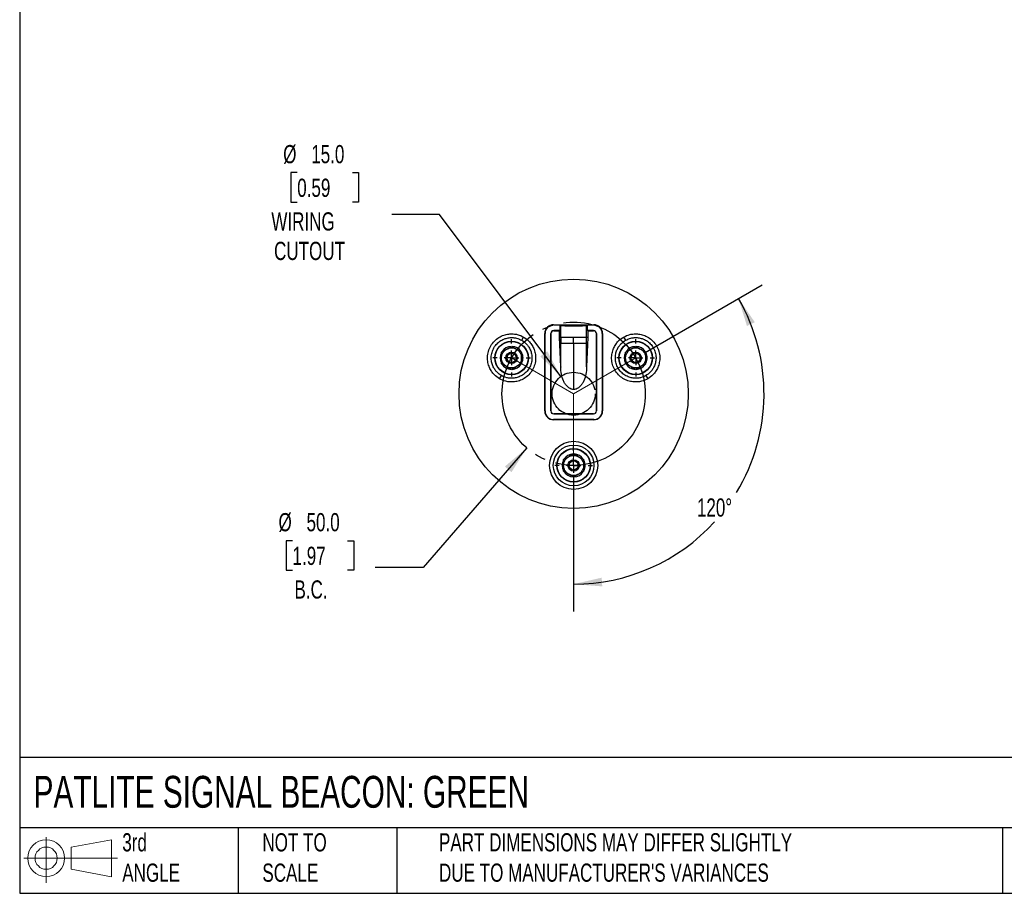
# Model space of a CAD drawing. Header units: millimetres. Extents: x 19 to 819, y 19 to 629.
# Tile 1 of 3: x 19 to 363, y 19 to 324. Entities that reach past the tile are written whole.
import ezdxf

# ---------------------------------------------------------------- set-up
doc = ezdxf.new("R2010")
doc.units = ezdxf.units.MM
doc.header["$LTSCALE"] = 3
doc.linetypes.add('SLD-Center', pattern=[19.05, 15.24, -1.27, 1.27, -1.27])
doc.linetypes.add('SLD-Solid', pattern=[0])
doc.layers.add('CENTER', color=40, linetype='SLD-Center')
doc.layers.add('SLD-DEFPOINTS', color=7, linetype='Continuous')
doc.layers.add('DIMENSIONS', color=140, linetype='SLD-Solid', lineweight=25)
doc.layers.add('TEXT', color=140, linetype='SLD-Solid', lineweight=25)
doc.styles.add('SLDTEXTSTYLE0', font='TXT', dxfattribs={"width": 0.7})
doc.dimstyles.new('SLDDIMSTYLE1', dxfattribs={"dimtxt": 6.474023, "dimasz": 9.906, "dimexe": 0, "dimexo": 0.0625, "dimgap": 1.618506, "dimtad": 0, "dimtih": 1, "dimtoh": 1, "dimrnd": 1e-09, "dimzin": 4, "dimdsep": 46, "dimtxsty": 'SLDTEXTSTYLE0', "dimsah": 1, "dimcen": 0, "dimadec": 0, "dimazin": 1, "dimtfac": 1, "dimtofl": 0, "dimtmove": 0, "dimatfit": 3, "dimfxl": 0, "dimfrac": 2, "dimtolj": 1, "dimtzin": 12, "dimarcsym": 0})
doc.dimstyles.new('SLDDIMSTYLE2', dxfattribs={"dimtxt": 6.474023, "dimasz": 9.906, "dimexe": 0, "dimexo": 0.0625, "dimgap": 1.618506, "dimtad": 0, "dimtih": 1, "dimtoh": 1, "dimdec": 4, "dimlfac": 3, "dimzin": 12, "dimdsep": 46, "dimtxsty": 'SLDTEXTSTYLE0', "dimsah": 1, "dimcen": 0.09, "dimadec": 0, "dimazin": 3, "dimtfac": 1, "dimtdec": 0, "dimtofl": 0, "dimtmove": 0, "dimatfit": 3, "dimfxl": 0, "dimfrac": 2, "dimtolj": 1, "dimtzin": 12, "dimarcsym": 0})

# ---------------------------------------------------------------- blocks, each defined once
blk = doc.blocks.new('Block11')
at = {"color": 7, "linetype": 'SLD-Solid', "lineweight": 18}
for p, q in [((7.77, 15.93), (7.77, 0)), ((16.44, 12.5), (30.53, 15.1)), ((30.53, 15.1), (30.53, 2.19)), ((16.44, 4.79), (16.44, 12.5)), ((0, 8.65), (32.62, 8.65)), ((16.44, 4.79), (30.53, 2.19))]:
    blk.add_line(p, q, dxfattribs=at)
for radius in [6.45, 3.86]:
    blk.add_circle((7.77, 8.65), radius, dxfattribs=at)
blk = doc.blocks.new('Block12')
at = {"layer": 'SLD-DEFPOINTS'}
blk.add_blockref('Block11', (0, 0), dxfattribs=at)
blk = doc.blocks.new('_D_2')
at = {"layer": 'DIMENSIONS'}
for p, q in [((195.96, 174.44), (159.8, 132.67)), ((114.24, 142.07), (112.07, 142.07)), ((112.07, 142.07), (112.07, 131.78)), ((133.48, 142.07), (135.65, 142.07)), ((135.65, 142.07), (135.65, 131.78)), ((112.07, 131.78), (114.24, 131.78)), ((135.65, 131.78), (133.48, 131.78)), ((159.8, 132.67), (143.13, 132.67))]:
    blk.add_line(p, q, dxfattribs=at)
blk.add_solid([(195.96, 174.44), (188.33, 167.95), (190.63, 165.96)], dxfattribs=at)
at = {"layer": 'DIMENSIONS', "char_height": 6.35, "attachment_point": 1, "style": 'SLDTEXTSTYLE0'}
for s, insert in [('%%c', (109.35, 151.71)), ('50.0', (119.13, 151.71)), ('1.97', (114.24, 139.97)), ('B.C.', (114.92, 128.23))]:
    blk.add_mtext(s, dxfattribs=dict(at, insert=insert))
blk = doc.blocks.new('_D_3')
at = {"layer": 'DIMENSIONS'}
for p, q in [((237.28, 207.75), (278.11, 231.32)), ((212.33, 164.53), (212.33, 117.39))]:
    blk.add_line(p, q, dxfattribs=at)
for start, end in [(328.804, 30), (270, 317.7121)]:
    blk.add_arc((212.33, 193.34), 66.43, start, end, dxfattribs=at)
for points in [[(269.86, 226.56), (272.79, 216.98), (275.54, 218.3)], [(212.33, 126.91), (222.32, 126.13), (222.09, 129.17)]]:
    blk.add_solid(points, dxfattribs=at)
at = {"layer": 'DIMENSIONS', "insert": (255.33, 156.83), "char_height": 6.35, "attachment_point": 1, "style": 'SLDTEXTSTYLE0'}
blk.add_mtext('120°', dxfattribs=at)
blk = doc.blocks.new('_D_4')
at = {"layer": 'DIMENSIONS'}
for p, q in [((115.88, 270.48), (113.7, 270.48)), ((113.7, 270.48), (113.7, 260.19)), ((135.12, 270.48), (137.29, 270.48)), ((137.29, 270.48), (137.29, 260.19)), ((113.7, 260.19), (115.88, 260.19)), ((137.29, 260.19), (135.12, 260.19)), ((165.57, 255.94), (148.9, 255.94)), ((207.84, 199.35), (165.57, 255.94))]:
    blk.add_line(p, q, dxfattribs=at)
blk.add_solid([(207.84, 199.35), (203.13, 208.2), (200.69, 206.38)], dxfattribs=at)
at = {"layer": 'DIMENSIONS', "char_height": 6.35, "attachment_point": 1, "style": 'SLDTEXTSTYLE0'}
for s, insert in [('%%c', (110.99, 280.12)), ('15.0', (120.77, 280.12)), ('0.59', (115.88, 268.38)), ('WIRING', (106.85, 256.64)), ('CUTOUT', (107.79, 246.35))]:
    blk.add_mtext(s, dxfattribs=dict(at, insert=insert))
blk = doc.blocks.new('SW_CENTERMARKSYMBOL_0')
at = {"layer": 'CENTER', "color": 0}
for p, q in [((0, 5.08), (0, 6.54)), ((-5.08, 0), (-6.54, 0)), ((0, 0), (-2.54, 0)), ((0, 0), (0, 2.54)), ((0, 0), (0, -2.54)), ((0, 0), (2.54, 0)), ((5.08, 0), (6.54, 0)), ((0, -5.08), (0, -6.54))]:
    blk.add_line(p, q, dxfattribs=at)
blk = doc.blocks.new('SW_CENTERMARKSYMBOL_1')
at = {"layer": 'CENTER', "color": 0}
for p, q in [((0, 5.08), (0, 6.54)), ((-5.08, 0), (-6.54, 0)), ((0, 0), (-2.54, 0)), ((0, 0), (0, 2.54)), ((0, 0), (0, -2.54)), ((0, 0), (2.54, 0)), ((5.08, 0), (6.54, 0)), ((0, -5.08), (0, -6.54))]:
    blk.add_line(p, q, dxfattribs=at)
blk = doc.blocks.new('SW_CENTERMARKSYMBOL_2')
at = {"layer": 'CENTER', "color": 0}
for p, q in [((0, 5.08), (0, 6.54)), ((-5.08, 0), (-6.54, 0)), ((0, 0), (-2.54, 0)), ((0, 0), (0, 2.54)), ((0, 0), (0, -2.54)), ((0, 0), (2.54, 0)), ((5.08, 0), (6.54, 0)), ((0, -5.08), (0, -6.54))]:
    blk.add_line(p, q, dxfattribs=at)

msp = doc.modelspace()

# ---------------------------------------------------------------- linework, layer by layer
for p, q in [((205.327702, 217.420814), (219.327702, 217.420814)), ((205.327702, 217.420814), (205.327702, 217.335258)), ((205.327702, 217.335258), (207.482431, 217.335258)), ((207.482431, 217.335258), (207.844826, 217.190609)), ((207.482431, 217.335258), (207.482431, 215.371916)), ((207.844826, 212.971206), (207.844826, 217.190609)), ((216.810578, 217.190609), (217.172974, 217.335258)), ((216.810578, 212.971206), (216.810578, 217.190609)), ((217.172974, 217.335258), (219.327702, 217.335258)), ((217.172974, 215.371916), (217.172974, 217.335258)), ((219.327702, 217.420814), (219.327702, 217.335258)), ((194.227067, 211.992769), (194.877067, 213.118602)), ((202.250877, 187.343988), (202.250877, 214.343988)), ((202.250877, 214.343988), (202.336432, 214.343988)), ((202.336432, 187.343988), (202.336432, 214.343988)), ((204.349774, 214.343988), (204.349774, 187.343988)), ((204.377702, 214.343988), (204.349774, 214.343988)), ((204.377702, 187.343988), (204.377702, 214.343988)), ((205.377702, 215.371916), (205.377702, 215.343988)), ((207.482431, 215.371916), (205.377702, 215.371916)), ((205.377702, 215.343988), (207.342449, 215.343988)), ((207.342449, 215.343988), (207.482431, 215.371916)), ((207.342449, 212.971207), (207.342449, 215.343988)), ((217.172974, 215.371916), (217.312956, 215.343988)), ((219.277702, 215.371916), (217.172974, 215.371916)), ((217.312956, 215.343988), (217.312956, 212.971206)), ((217.312956, 215.343988), (219.277702, 215.343988)), ((219.277702, 215.343988), (219.277702, 215.371916)), ((220.277702, 214.343988), (220.277702, 187.343988)), ((220.30563, 214.343988), (220.277702, 214.343988)), ((220.30563, 187.343988), (220.30563, 214.343988)), ((222.318972, 214.343988), (222.318972, 187.343988)), ((222.404528, 214.343988), (222.318972, 214.343988)), ((222.404528, 214.343988), (222.404528, 187.343988)), ((229.778337, 213.118602), (230.428337, 211.992769)), ((207.827702, 202.760909), (207.342449, 212.971207)), ((207.844826, 212.971206), (207.342449, 212.971207)), ((207.827702, 212.572265), (207.827702, 210.971206)), ((207.827702, 202.760909), (207.827702, 212.572265)), ((207.827702, 210.971206), (212.327702, 210.971206)), ((212.327702, 210.971206), (212.327702, 194.838709)), ((212.327702, 210.971206), (216.827702, 210.971206)), ((217.312956, 212.971206), (216.810578, 212.971206)), ((217.312956, 212.971206), (216.827702, 202.760909)), ((216.827702, 202.760909), (216.827702, 212.572265)), ((207.827702, 202.760909), (207.827702, 202.632938)), ((216.827702, 202.760909), (216.827702, 202.632938)), ((186.477067, 198.569375), (187.127067, 199.695208)), ((237.528337, 199.695208), (238.178337, 198.569375)), ((202.336432, 187.343988), (202.250877, 187.343988)), ((204.349774, 187.343988), (204.377702, 187.343988)), ((219.277702, 186.343988), (205.377702, 186.343988)), ((205.377702, 186.343988), (205.377702, 186.31606)), ((205.377702, 186.31606), (219.277702, 186.31606)), ((219.277702, 186.31606), (219.277702, 186.343988)), ((220.277702, 187.343988), (220.30563, 187.343988)), ((222.404528, 187.343988), (222.318972, 187.343988)), ((205.327702, 184.267163), (205.327702, 184.352718)), ((219.327702, 184.352718), (205.327702, 184.352718)), ((219.327702, 184.267163), (205.327702, 184.267163)), ((219.327702, 184.267163), (219.327702, 184.352718))]:
    msp.add_line(p, q)
at = {"color": 7, "linetype": 'SLD-Center', "lineweight": 18}
for p, q in [((190.677067, 205.843988), (212.327702, 193.343988)), ((212.327702, 193.343988), (233.978337, 205.843988)), ((212.327702, 193.343988), (212.327702, 168.343988))]:
    msp.add_line(p, q, dxfattribs=at)
for centre, radius in [((212.327702, 193.343988), 40), ((190.677067, 205.843988), 5.854762), ((190.677067, 205.843988), 5.760476), ((233.978337, 205.843988), 5.854762), ((233.978337, 205.843988), 5.760476), ((190.677067, 205.843988), 2), ((190.677067, 205.843988), 1.61), ((233.978337, 205.843988), 2), ((233.978337, 205.843988), 1.61), ((212.327702, 168.343988), 8.4), ((212.327702, 168.343988), 7.1), ((212.327702, 168.343988), 5.854762), ((212.327702, 168.343988), 5.760476), ((212.327702, 168.343988), 2), ((212.327702, 168.343988), 1.61)]:
    msp.add_circle(centre, radius)
for centre, radius, start, end in [((205.327702, 214.343988), 3.076826, 90, 180.00000001), ((205.327702, 214.343988), 2.99127, 90, 180.00000001), ((219.327702, 214.343988), 3.076826, 0, 90.00000001), ((219.327702, 214.343988), 2.99127, 0, 90.00000001), ((205.377702, 214.343988), 1.027928, 89.99999999, 180), ((205.377702, 214.343988), 1, 89.99999999, 180), ((219.277702, 214.343988), 1.027928, 359.99999999, 90), ((219.277702, 214.343988), 1, 359.99999999, 90), ((190.677067, 205.843988), 4, 92.47332015, 147.39790862), ((190.677067, 205.843988), 4, 32.51133461, 87.42410233), ((233.978337, 205.843988), 4, 92.47332015, 147.39790862), ((233.978337, 205.843988), 4, 32.5113346, 87.42410233), ((190.677067, 205.843988), 4, 152.4317058, 207.37602586), ((190.677067, 205.843988), 4, 0, 27.45441524), ((233.978337, 205.843988), 4, 152.4317058, 207.37602586), ((233.978337, 205.843988), 4, 0, 27.45441525), ((190.677067, 205.843988), 4, 212.38664799, 267.35865617), ((190.677067, 205.843988), 4, 272.3382957, 327.34601283), ((190.677067, 205.843988), 4, 332.28679091, 0), ((233.978337, 205.843988), 4, 212.38664799, 267.35865617), ((233.978337, 205.843988), 4, 272.3382957, 327.34601283), ((233.978337, 205.843988), 4, 332.28679091, 0), ((205.327702, 187.343988), 3.076826, 180.00000001, 269.99999999), ((205.327702, 187.343988), 2.99127, 180.00000001, 269.99999999), ((205.377702, 187.343988), 1.027928, 180.00000001, 270), ((205.377702, 187.343988), 1, 180.00000001, 270), ((219.277702, 187.343988), 1, 270.00000001, 0), ((219.277702, 187.343988), 1.027928, 270.00000001, 0), ((219.327702, 187.343988), 3.076826, 270, 359.99999999), ((219.327702, 187.343988), 2.99127, 270, 359.99999999), ((212.327702, 168.343988), 4, 92.47332014, 147.39790863), ((212.327702, 168.343988), 4, 32.5113346, 87.42410234), ((212.327702, 168.343988), 4, 152.4317058, 207.37602586), ((212.327702, 168.343988), 4, 332.2867909, 0), ((212.327702, 168.343988), 4, 0, 27.45441526), ((212.327702, 168.343988), 4, 212.38664799, 267.35865618), ((212.327702, 168.343988), 4, 272.33829569, 327.34601284)]:
    msp.add_arc(centre, radius, start, end)
for points, knots in [([(207.844826, 217.190609), (207.869286, 217.180846), (207.919285, 217.171316), (208.068243, 217.152703), (208.168279, 217.143547), (208.415302, 217.126055), (208.56038, 217.117817), (208.892662, 217.102331), (209.082204, 217.095019), (209.492405, 217.081891), (209.712866, 217.076047), (210.184354, 217.065792), (210.437362, 217.06137), (210.954531, 217.054343), (211.220716, 217.05168), (211.768488, 217.048076), (212.049247, 217.047165), (212.603267, 217.047159), (212.879387, 217.048041), (213.429789, 217.051634), (213.698563, 217.054319), (214.214654, 217.061317), (214.464558, 217.065664), (214.940377, 217.075987), (215.161187, 217.081843), (215.569763, 217.094898), (215.759163, 217.102179), (216.093833, 217.117747), (216.238773, 217.125983), (216.484549, 217.143343), (216.585788, 217.152553), (216.736036, 217.171284), (216.786118, 217.180846), (216.810578, 217.190609)], [0, 0, 0, 0, 0.0625, 0.0625, 0.125, 0.125, 0.1875, 0.1875, 0.25, 0.25, 0.3125, 0.3125, 0.375, 0.375, 0.4375, 0.4375, 0.5, 0.5, 0.5625, 0.5625, 0.625, 0.625, 0.6875, 0.6875, 0.75, 0.75, 0.8125, 0.8125, 0.875, 0.875, 0.9375, 0.9375, 1, 1, 1, 1]), ([(186.477067, 198.569375), (185.870849, 198.919375), (185.227656, 199.389011), (184.298435, 200.360034), (183.995594, 200.728199), (183.432475, 201.56272), (183.172279, 202.029313), (182.73232, 203.059282), (182.552828, 203.622871), (182.316273, 204.827257), (182.25966, 205.468072), (182.30398, 206.784974), (182.405357, 207.460729), (182.779527, 208.787437), (183.052454, 209.43777), (183.752454, 210.650206), (184.179195, 211.211734), (185.141073, 212.199129), (185.675606, 212.624802), (186.793917, 213.321634), (187.377185, 213.593014), (188.538491, 213.990344), (189.11632, 214.116694), (190.228279, 214.250663), (190.762458, 214.258624), (191.766734, 214.188208), (192.236995, 214.110023), (193.542536, 213.790806), (194.270849, 213.468602), (194.877067, 213.118602)], [0, 0, 0, 0, 0.125, 0.125, 0.1875, 0.1875, 0.25, 0.25, 0.3125, 0.3125, 0.375, 0.375, 0.4375, 0.4375, 0.5, 0.5, 0.5625, 0.5625, 0.625, 0.625, 0.6875, 0.6875, 0.75, 0.75, 0.8125, 0.8125, 0.875, 0.875, 1, 1, 1, 1]), ([(194.877067, 213.118602), (195.483285, 212.768602), (196.126479, 212.298966), (197.055699, 211.327943), (197.35854, 210.959777), (197.92166, 210.125257), (198.181856, 209.658663), (198.621815, 208.628694), (198.801307, 208.065105), (199.037862, 206.860719), (199.094474, 206.219904), (199.050155, 204.903003), (198.948777, 204.227247), (198.574608, 202.900539), (198.301681, 202.250206), (197.601681, 201.03777), (197.174939, 200.476242), (196.213061, 199.488848), (195.678528, 199.063175), (194.560218, 198.366342), (193.97695, 198.094962), (192.815643, 197.697632), (192.237815, 197.571282), (191.125856, 197.437313), (190.591676, 197.429353), (189.5874, 197.499768), (189.117139, 197.577954), (187.811599, 197.897171), (187.083285, 198.219375), (186.477067, 198.569375)], [0, 0, 0, 0, 0.125, 0.125, 0.1875, 0.1875, 0.25, 0.25, 0.3125, 0.3125, 0.375, 0.375, 0.4375, 0.4375, 0.5, 0.5, 0.5625, 0.5625, 0.625, 0.625, 0.6875, 0.6875, 0.75, 0.75, 0.8125, 0.8125, 0.875, 0.875, 1, 1, 1, 1]), ([(238.178337, 198.569375), (237.57212, 198.219375), (236.843806, 197.897171), (235.538265, 197.577954), (235.068004, 197.499768), (234.063728, 197.429353), (233.529549, 197.437313), (232.41759, 197.571282), (231.839761, 197.697632), (230.678455, 198.094962), (230.095187, 198.366342), (228.976876, 199.063175), (228.442343, 199.488848), (227.480465, 200.476242), (227.053724, 201.03777), (226.353724, 202.250206), (226.080797, 202.900539), (225.706627, 204.227247), (225.60525, 204.903003), (225.560931, 206.219904), (225.617543, 206.860719), (225.854098, 208.065105), (226.03359, 208.628694), (226.473549, 209.658663), (226.733745, 210.125257), (227.296864, 210.959777), (227.599705, 211.327943), (228.528926, 212.298966), (229.17212, 212.768602), (229.778337, 213.118602)], [0, 0, 0, 0, 0.125, 0.125, 0.1875, 0.1875, 0.25, 0.25, 0.3125, 0.3125, 0.375, 0.375, 0.4375, 0.4375, 0.5, 0.5, 0.5625, 0.5625, 0.625, 0.625, 0.6875, 0.6875, 0.75, 0.75, 0.8125, 0.8125, 0.875, 0.875, 1, 1, 1, 1]), ([(229.778337, 213.118602), (230.384555, 213.468602), (231.112869, 213.790806), (232.418409, 214.110023), (232.88867, 214.188208), (233.892946, 214.258624), (234.427126, 214.250663), (235.539085, 214.116694), (236.116913, 213.990344), (237.27822, 213.593014), (237.861488, 213.321634), (238.979799, 212.624802), (239.514331, 212.199129), (240.476209, 211.211734), (240.902951, 210.650206), (241.602951, 209.43777), (241.875878, 208.787437), (242.250047, 207.460729), (242.351425, 206.784974), (242.395744, 205.468072), (242.339132, 204.827257), (242.102577, 203.622871), (241.923085, 203.059282), (241.483126, 202.029313), (241.22293, 201.56272), (240.65981, 200.728199), (240.356969, 200.360034), (239.427749, 199.389011), (238.784555, 198.919375), (238.178337, 198.569375)], [0, 0, 0, 0, 0.125, 0.125, 0.1875, 0.1875, 0.25, 0.25, 0.3125, 0.3125, 0.375, 0.375, 0.4375, 0.4375, 0.5, 0.5, 0.5625, 0.5625, 0.625, 0.625, 0.6875, 0.6875, 0.75, 0.75, 0.8125, 0.8125, 0.875, 0.875, 1, 1, 1, 1]), ([(187.127067, 199.695208), (186.614669, 199.991041), (186.071017, 200.387995), (185.285604, 201.208741), (185.029632, 201.519928), (184.553662, 202.225297), (184.333734, 202.619679), (183.961864, 203.490248), (183.810151, 203.966616), (183.610205, 204.984609), (183.562354, 205.52625), (183.599815, 206.639345), (183.685503, 207.21052), (184.001765, 208.331903), (184.232453, 208.88159), (184.82412, 209.906387), (185.184818, 210.381012), (185.997834, 211.215595), (186.449642, 211.57539), (187.39488, 212.164379), (187.887881, 212.39376), (188.869461, 212.729599), (189.357864, 212.836395), (190.297734, 212.94963), (190.749243, 212.956359), (191.598095, 212.896841), (191.995578, 212.830756), (193.09907, 212.560941), (193.714669, 212.288602), (194.227067, 211.992769)], [0, 0, 0, 0, 0.125, 0.125, 0.1875, 0.1875, 0.25, 0.25, 0.3125, 0.3125, 0.375, 0.375, 0.4375, 0.4375, 0.5, 0.5, 0.5625, 0.5625, 0.625, 0.625, 0.6875, 0.6875, 0.75, 0.75, 0.8125, 0.8125, 0.875, 0.875, 1, 1, 1, 1]), ([(194.227067, 211.992769), (194.739466, 211.696935), (195.283117, 211.299981), (196.06853, 210.479236), (196.324503, 210.168048), (196.800473, 209.462679), (197.0204, 209.068297), (197.39227, 208.197728), (197.543984, 207.721361), (197.743929, 206.703368), (197.79178, 206.161727), (197.75432, 205.048631), (197.668632, 204.477457), (197.352369, 203.356073), (197.121681, 202.806387), (196.530014, 201.78159), (196.169316, 201.306965), (195.3563, 200.472381), (194.904493, 200.112586), (193.959254, 199.523597), (193.466254, 199.294216), (192.484673, 198.958378), (191.99627, 198.851582), (191.0564, 198.738346), (190.604891, 198.731618), (189.756039, 198.791136), (189.358557, 198.857221), (188.255064, 199.127035), (187.639466, 199.399375), (187.127067, 199.695208)], [0, 0, 0, 0, 0.125, 0.125, 0.1875, 0.1875, 0.25, 0.25, 0.3125, 0.3125, 0.375, 0.375, 0.4375, 0.4375, 0.5, 0.5, 0.5625, 0.5625, 0.625, 0.625, 0.6875, 0.6875, 0.75, 0.75, 0.8125, 0.8125, 0.875, 0.875, 1, 1, 1, 1]), ([(188.927067, 208.875077), (189.224043, 209.046536), (189.518319, 209.216437), (190.102333, 209.553617), (190.392006, 209.72086), (190.677067, 209.88544)], [0, 0, 0, 0, 0.5, 0.5, 1, 1, 1, 1]), ([(207.844826, 212.971206), (207.840396, 212.971206), (207.837082, 212.952202), (207.832462, 212.896637), (207.831039, 212.860624), (207.828084, 212.746653), (207.827702, 212.660094), (207.827702, 212.572265)], [0, 0, 0, 0, 0.25, 0.25, 0.5, 0.5, 1, 1, 1, 1]), ([(209.013625, 212.971206), (208.972296, 212.971266), (208.891845, 212.971382), (208.781319, 212.971462), (208.681674, 212.971464), (208.592652, 212.971392), (208.478016, 212.971131), (208.352933, 212.970828), (208.230377, 212.970762), (208.167111, 212.971069), (208.138813, 212.971206)], [0, 0, 0, 0, 0.1118425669, 0.2177136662, 0.3175677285, 0.4113826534, 0.4991561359, 0.6983289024, 0.8650683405, 1, 1, 1, 1]), ([(212.327702, 212.971206), (211.770208, 212.971206), (211.166199, 212.971206), (210.296394, 212.971206), (210.013252, 212.971206), (209.482193, 212.971206), (209.234445, 212.971206), (209.013625, 212.971206)], [0, 0, 0, 0, 0.5, 0.5, 0.75, 0.75, 1, 1, 1, 1]), ([(216.516592, 212.971206), (216.353035, 212.971206), (216.120561, 212.971206), (215.534991, 212.971206), (215.182368, 212.971206), (214.409326, 212.971206), (213.989906, 212.971206), (213.148128, 212.971206), (212.72643, 212.971206), (212.327702, 212.971206)], [0, 0, 0, 0, 0.25, 0.25, 0.5, 0.5, 0.75, 0.75, 1, 1, 1, 1]), ([(216.827702, 212.572265), (216.827702, 212.660069), (216.827322, 212.746722), (216.82436, 212.860791), (216.822943, 212.896638), (216.818321, 212.952215), (216.814992, 212.971206), (216.810578, 212.971206)], [0, 0, 0, 0, 0.5, 0.5, 0.75, 0.75, 1, 1, 1, 1]), ([(216.827702, 210.971206), (216.827702, 211.083869), (216.827702, 211.205631), (216.827702, 211.402315), (216.827702, 211.470212), (216.827702, 211.57556), (216.827702, 211.629109), (216.827702, 211.693108), (216.827702, 211.720861), (216.827702, 211.739436), (216.827702, 211.751019), (216.827702, 211.985329), (216.827702, 212.256998), (216.827702, 212.572265)], [0, 0, 0, 0, 0.25, 0.25, 0.375, 0.375, 0.4375, 0.46875, 0.484375, 0.484375, 0.5, 0.5, 1, 1, 1, 1]), ([(237.528337, 199.695208), (237.015939, 199.399375), (236.400341, 199.127035), (235.296848, 198.857221), (234.899365, 198.791136), (234.050513, 198.731618), (233.599004, 198.738346), (232.659134, 198.851582), (232.170731, 198.958378), (231.189151, 199.294216), (230.696151, 199.523597), (229.750912, 200.112586), (229.299104, 200.472381), (228.486088, 201.306965), (228.12539, 201.78159), (227.533724, 202.806387), (227.303035, 203.356073), (226.986773, 204.477457), (226.901085, 205.048631), (226.863625, 206.161727), (226.911475, 206.703368), (227.111421, 207.721361), (227.263134, 208.197728), (227.635004, 209.068297), (227.854932, 209.462679), (228.330902, 210.168048), (228.586875, 210.479236), (229.372287, 211.299981), (229.915939, 211.696935), (230.428337, 211.992769)], [0, 0, 0, 0, 0.125, 0.125, 0.1875, 0.1875, 0.25, 0.25, 0.3125, 0.3125, 0.375, 0.375, 0.4375, 0.4375, 0.5, 0.5, 0.5625, 0.5625, 0.625, 0.625, 0.6875, 0.6875, 0.75, 0.75, 0.8125, 0.8125, 0.875, 0.875, 1, 1, 1, 1]), ([(230.428337, 211.992769), (230.940736, 212.288602), (231.556334, 212.560941), (232.659827, 212.830756), (233.057309, 212.896841), (233.906162, 212.956359), (234.357671, 212.94963), (235.297541, 212.836395), (235.785943, 212.729599), (236.767524, 212.39376), (237.260524, 212.164379), (238.205763, 211.57539), (238.65757, 211.215595), (239.470586, 210.381012), (239.831284, 209.906387), (240.422951, 208.88159), (240.65364, 208.331903), (240.969902, 207.21052), (241.05559, 206.639345), (241.09305, 205.52625), (241.045199, 204.984609), (240.845254, 203.966616), (240.693541, 203.490248), (240.321671, 202.619679), (240.101743, 202.225297), (239.625773, 201.519928), (239.3698, 201.208741), (238.584387, 200.387995), (238.040736, 199.991041), (237.528337, 199.695208)], [0, 0, 0, 0, 0.125, 0.125, 0.1875, 0.1875, 0.25, 0.25, 0.3125, 0.3125, 0.375, 0.375, 0.4375, 0.4375, 0.5, 0.5, 0.5625, 0.5625, 0.625, 0.625, 0.6875, 0.6875, 0.75, 0.75, 0.8125, 0.8125, 0.875, 0.875, 1, 1, 1, 1]), ([(232.228337, 208.875077), (232.525313, 209.046536), (232.819589, 209.216437), (233.403603, 209.553617), (233.693276, 209.72086), (233.978337, 209.88544)], [0, 0, 0, 0, 0.5, 0.5, 1, 1, 1, 1]), ([(187.177067, 205.843988), (187.177067, 206.135409), (187.214036, 206.436982), (187.370124, 207.030727), (187.489341, 207.322543), (187.801826, 207.864066), (187.994902, 208.113433), (188.431299, 208.546009), (188.674264, 208.729121), (188.927067, 208.875077)], [0, 0, 0, 0, 0.25, 0.25, 0.5, 0.5, 0.75, 0.75, 1, 1, 1, 1]), ([(187.177067, 205.843988), (187.177067, 206.186904), (187.177067, 206.526706), (187.177067, 207.201071), (187.177067, 207.535555), (187.177067, 207.864714)], [0, 0, 0, 0, 0.5, 0.5, 1, 1, 1, 1]), ([(188.927067, 208.875077), (189.179658, 209.02091), (189.459516, 209.139724), (190.052047, 209.301394), (190.36446, 209.343988), (190.989675, 209.343988), (191.302088, 209.301394), (191.894618, 209.139724), (192.174476, 209.02091), (192.427067, 208.875077)], [0, 0, 0, 0, 0.25, 0.25, 0.5, 0.5, 0.75, 0.75, 1, 1, 1, 1]), ([(192.427067, 208.875077), (192.679658, 208.729244), (192.922483, 208.546287), (193.358759, 208.113975), (193.551852, 207.864714), (193.86446, 207.323262), (193.983779, 207.031408), (194.140034, 206.437426), (194.177067, 206.135655), (194.177067, 205.843988)], [0, 0, 0, 0, 0.25, 0.25, 0.5, 0.5, 0.75, 0.75, 1, 1, 1, 1]), ([(192.427067, 208.875077), (192.724043, 208.703618), (193.018319, 208.533718), (193.602333, 208.196537), (193.892006, 208.029294), (194.177067, 207.864714)], [0, 0, 0, 0, 0.5, 0.5, 1, 1, 1, 1]), ([(194.177067, 205.843988), (194.177067, 206.186906), (194.177067, 206.526707), (194.177067, 207.201069), (194.177067, 207.535554), (194.177067, 207.864714)], [0, 0, 0, 0, 0.5, 0.5, 1, 1, 1, 1]), ([(230.478337, 205.843988), (230.478337, 206.135409), (230.515307, 206.436982), (230.671394, 207.030727), (230.790611, 207.322543), (231.103096, 207.864066), (231.296172, 208.113433), (231.732569, 208.546009), (231.975534, 208.729121), (232.228337, 208.875077)], [0, 0, 0, 0, 0.25, 0.25, 0.5, 0.5, 0.75, 0.75, 1, 1, 1, 1]), ([(230.478337, 205.843988), (230.478337, 206.186904), (230.478337, 206.526706), (230.478337, 207.201071), (230.478337, 207.535555), (230.478337, 207.864714)], [0, 0, 0, 0, 0.5, 0.5, 1, 1, 1, 1]), ([(232.228337, 208.875077), (232.480928, 209.02091), (232.760786, 209.139724), (233.353317, 209.301394), (233.66573, 209.343988), (234.290945, 209.343988), (234.603358, 209.301394), (235.195889, 209.139724), (235.475747, 209.02091), (235.728337, 208.875077)], [0, 0, 0, 0, 0.25, 0.25, 0.5, 0.5, 0.75, 0.75, 1, 1, 1, 1]), ([(235.728337, 208.875077), (235.980928, 208.729244), (236.223753, 208.546287), (236.660029, 208.113975), (236.853123, 207.864714), (237.16573, 207.323262), (237.285049, 207.031408), (237.441304, 206.437426), (237.478337, 206.135655), (237.478337, 205.843988)], [0, 0, 0, 0, 0.25, 0.25, 0.5, 0.5, 0.75, 0.75, 1, 1, 1, 1]), ([(235.728337, 208.875077), (236.025313, 208.703618), (236.319589, 208.533718), (236.903603, 208.196537), (237.193276, 208.029294), (237.478337, 207.864714)], [0, 0, 0, 0, 0.5, 0.5, 1, 1, 1, 1]), ([(237.478337, 205.843988), (237.478337, 206.186906), (237.478337, 206.526707), (237.478337, 207.201069), (237.478337, 207.535554), (237.478337, 207.864714)], [0, 0, 0, 0, 0.5, 0.5, 1, 1, 1, 1]), ([(188.927067, 202.812899), (188.674476, 202.958733), (188.431652, 203.14169), (187.995376, 203.574002), (187.802282, 203.823262), (187.489675, 204.364714), (187.370355, 204.656569), (187.2141, 205.25055), (187.177067, 205.552322), (187.177067, 205.843988)], [0, 0, 0, 0, 0.25, 0.25, 0.5, 0.5, 0.75, 0.75, 1, 1, 1, 1]), ([(188.927067, 202.812899), (188.630092, 202.984358), (188.335815, 203.154259), (187.751801, 203.491439), (187.462129, 203.658682), (187.177067, 203.823262)], [0, 0, 0, 0, 0.5, 0.5, 1, 1, 1, 1]), ([(192.427067, 202.812899), (192.174476, 202.667066), (191.894618, 202.548252), (191.302088, 202.386582), (190.989675, 202.343988), (190.36446, 202.343988), (190.052047, 202.386582), (189.459516, 202.548252), (189.179658, 202.667066), (188.927067, 202.812899)], [0, 0, 0, 0, 0.25, 0.25, 0.5, 0.5, 0.75, 0.75, 1, 1, 1, 1]), ([(192.427067, 202.812899), (192.130092, 202.64144), (191.835815, 202.47154), (191.251801, 202.134359), (190.962129, 201.967117), (190.677067, 201.802536)], [0, 0, 0, 0, 0.5, 0.5, 1, 1, 1, 1]), ([(194.177067, 205.843988), (194.177067, 205.552322), (194.140034, 205.25055), (193.983779, 204.656569), (193.86446, 204.364714), (193.551852, 203.823262), (193.358759, 203.574002), (192.922483, 203.14169), (192.679658, 202.958733), (192.427067, 202.812899)], [0, 0, 0, 0, 0.25, 0.25, 0.5, 0.5, 0.75, 0.75, 1, 1, 1, 1]), ([(232.228337, 202.812899), (231.975747, 202.958733), (231.732922, 203.14169), (231.296646, 203.574002), (231.103552, 203.823262), (230.790945, 204.364714), (230.671626, 204.656569), (230.515371, 205.25055), (230.478337, 205.552322), (230.478337, 205.843988)], [0, 0, 0, 0, 0.25, 0.25, 0.5, 0.5, 0.75, 0.75, 1, 1, 1, 1]), ([(232.228337, 202.812899), (231.931362, 202.984358), (231.637085, 203.154259), (231.053071, 203.491439), (230.763399, 203.658682), (230.478337, 203.823262)], [0, 0, 0, 0, 0.5, 0.5, 1, 1, 1, 1]), ([(235.728337, 202.812899), (235.475747, 202.667066), (235.195889, 202.548252), (234.603358, 202.386582), (234.290945, 202.343988), (233.66573, 202.343988), (233.353317, 202.386582), (232.760786, 202.548252), (232.480928, 202.667066), (232.228337, 202.812899)], [0, 0, 0, 0, 0.25, 0.25, 0.5, 0.5, 0.75, 0.75, 1, 1, 1, 1]), ([(235.728337, 202.812899), (235.431362, 202.64144), (235.137085, 202.47154), (234.553071, 202.134359), (234.263399, 201.967117), (233.978337, 201.802536)], [0, 0, 0, 0, 0.5, 0.5, 1, 1, 1, 1]), ([(237.478337, 205.843988), (237.478337, 205.552322), (237.441304, 205.25055), (237.285049, 204.656569), (237.16573, 204.364714), (236.853123, 203.823262), (236.660029, 203.574002), (236.223753, 203.14169), (235.980928, 202.958733), (235.728337, 202.812899)], [0, 0, 0, 0, 0.25, 0.25, 0.5, 0.5, 0.75, 0.75, 1, 1, 1, 1]), ([(212.327702, 194.838709), (212.119496, 194.838709), (211.916052, 194.863584), (211.517735, 194.958103), (211.320823, 195.028973), (210.948704, 195.206176), (210.772644, 195.312127), (210.437178, 195.55292), (210.278836, 195.687314), (209.837426, 196.114766), (209.581363, 196.436553), (209.128968, 197.125977), (208.937329, 197.486347), (208.438188, 198.601784), (208.204776, 199.397967), (207.900787, 200.999578), (207.827702, 201.811233), (207.827702, 202.632938)], [0, 0, 0, 0, 0.0625, 0.0625, 0.125, 0.125, 0.1875, 0.1875, 0.25, 0.25, 0.375, 0.375, 0.5, 0.5, 0.75, 0.75, 1, 1, 1, 1]), ([(216.827702, 202.632938), (216.827702, 201.811557), (216.754673, 201.000244), (216.450963, 199.399354), (216.218138, 198.603829), (215.717577, 197.485241), (215.523275, 197.120711), (215.072813, 196.435133), (214.818834, 196.115528), (214.37556, 195.686371), (214.217112, 195.552133), (213.884197, 195.313144), (213.708759, 195.20728), (213.33562, 195.029344), (213.140948, 194.959134), (212.742439, 194.864068), (212.535518, 194.838709), (212.327702, 194.838709)], [0, 0, 0, 0, 0.25, 0.25, 0.5, 0.5, 0.625, 0.625, 0.75, 0.75, 0.8125, 0.8125, 0.875, 0.875, 0.9375, 0.9375, 1, 1, 1, 1]), ([(210.577702, 171.375077), (210.874678, 171.546536), (211.168954, 171.716437), (211.752968, 172.053617), (212.042641, 172.22086), (212.327702, 172.38544)], [0, 0, 0, 0, 0.5, 0.5, 1, 1, 1, 1]), ([(210.577702, 171.375077), (210.830293, 171.52091), (211.110151, 171.639724), (211.702682, 171.801394), (212.015095, 171.843988), (212.64031, 171.843988), (212.952723, 171.801394), (213.545254, 171.639724), (213.825112, 171.52091), (214.077702, 171.375077)], [0, 0, 0, 0, 0.25, 0.25, 0.5, 0.5, 0.75, 0.75, 1, 1, 1, 1]), ([(208.827702, 168.343988), (208.827702, 168.635409), (208.864672, 168.936982), (209.020759, 169.530727), (209.139976, 169.822543), (209.452461, 170.364066), (209.645537, 170.613433), (210.081934, 171.046009), (210.324899, 171.229121), (210.577702, 171.375077)], [0, 0, 0, 0, 0.25, 0.25, 0.5, 0.5, 0.75, 0.75, 1, 1, 1, 1]), ([(208.827702, 168.343988), (208.827702, 168.686904), (208.827702, 169.026706), (208.827702, 169.701071), (208.827702, 170.035555), (208.827702, 170.364714)], [0, 0, 0, 0, 0.5, 0.5, 1, 1, 1, 1]), ([(210.577702, 165.312899), (210.325112, 165.458733), (210.082287, 165.64169), (209.646011, 166.074002), (209.452917, 166.323262), (209.14031, 166.864714), (209.020991, 167.156569), (208.864735, 167.75055), (208.827702, 168.052322), (208.827702, 168.343988)], [0, 0, 0, 0, 0.25, 0.25, 0.5, 0.5, 0.75, 0.75, 1, 1, 1, 1]), ([(214.077702, 171.375077), (214.330293, 171.229244), (214.573118, 171.046287), (215.009394, 170.613975), (215.202488, 170.364714), (215.515095, 169.823262), (215.634414, 169.531408), (215.790669, 168.937426), (215.827702, 168.635655), (215.827702, 168.343988)], [0, 0, 0, 0, 0.25, 0.25, 0.5, 0.5, 0.75, 0.75, 1, 1, 1, 1]), ([(214.077702, 171.375077), (214.374678, 171.203618), (214.668954, 171.033718), (215.252968, 170.696537), (215.542641, 170.529294), (215.827702, 170.364714)], [0, 0, 0, 0, 0.5, 0.5, 1, 1, 1, 1]), ([(215.827702, 168.343988), (215.827702, 168.052322), (215.790669, 167.75055), (215.634414, 167.156569), (215.515095, 166.864714), (215.202488, 166.323262), (215.009394, 166.074002), (214.573118, 165.64169), (214.330293, 165.458733), (214.077702, 165.312899)], [0, 0, 0, 0, 0.25, 0.25, 0.5, 0.5, 0.75, 0.75, 1, 1, 1, 1]), ([(215.827702, 168.343988), (215.827702, 168.686906), (215.827702, 169.026707), (215.827702, 169.701069), (215.827702, 170.035554), (215.827702, 170.364714)], [0, 0, 0, 0, 0.5, 0.5, 1, 1, 1, 1]), ([(210.577702, 165.312899), (210.280727, 165.484358), (209.98645, 165.654259), (209.402436, 165.991439), (209.112764, 166.158682), (208.827702, 166.323262)], [0, 0, 0, 0, 0.5, 0.5, 1, 1, 1, 1]), ([(214.077702, 165.312899), (213.825112, 165.167066), (213.545254, 165.048252), (212.952723, 164.886582), (212.64031, 164.843988), (212.015095, 164.843988), (211.702682, 164.886582), (211.110151, 165.048252), (210.830293, 165.167066), (210.577702, 165.312899)], [0, 0, 0, 0, 0.25, 0.25, 0.5, 0.5, 0.75, 0.75, 1, 1, 1, 1]), ([(214.077702, 165.312899), (213.780727, 165.14144), (213.48645, 164.97154), (212.902436, 164.634359), (212.612764, 164.467117), (212.327702, 164.302536)], [0, 0, 0, 0, 0.5, 0.5, 1, 1, 1, 1])]:
    msp.add_open_spline(points, degree=3, knots=knots)
for points in [[(190.677067, 209.88544), (191.246764, 209.556526), (191.833788, 209.217607), (192.427067, 208.875077)], [(208.138813, 212.971206), (207.975655, 212.971206), (207.88069, 212.971206), (207.844826, 212.971206)], [(212.327702, 210.971206), (212.327702, 211.575806), (212.327702, 212.273075), (212.327702, 212.971206)], [(216.810578, 212.971206), (216.774715, 212.971206), (216.679749, 212.971206), (216.516592, 212.971206)], [(233.978337, 209.88544), (234.548034, 209.556526), (235.135058, 209.217607), (235.728337, 208.875077)], [(187.177067, 207.864714), (187.746765, 208.193629), (188.333787, 208.532547), (188.927067, 208.875077)], [(230.478337, 207.864714), (231.048035, 208.193629), (231.635057, 208.532547), (232.228337, 208.875077)], [(187.177067, 203.823262), (187.177067, 204.481091), (187.177067, 205.158928), (187.177067, 205.843988)], [(190.677067, 201.802536), (190.10737, 202.131451), (189.520346, 202.470369), (188.927067, 202.812899)], [(194.177067, 203.823262), (193.60737, 203.494348), (193.020346, 203.155429), (192.427067, 202.812899)], [(194.177067, 203.823262), (194.177067, 204.481091), (194.177067, 205.158928), (194.177067, 205.843988)], [(230.478337, 203.823262), (230.478337, 204.481091), (230.478337, 205.158928), (230.478337, 205.843988)], [(233.978337, 201.802536), (233.408641, 202.131451), (232.821617, 202.470369), (232.228337, 202.812899)], [(237.478337, 203.823262), (236.908641, 203.494348), (236.321617, 203.155429), (235.728337, 202.812899)], [(237.478337, 203.823262), (237.478337, 204.481091), (237.478337, 205.158928), (237.478337, 205.843988)], [(212.327702, 172.38544), (212.897399, 172.056526), (213.484423, 171.717607), (214.077702, 171.375077)], [(208.827702, 170.364714), (209.3974, 170.693629), (209.984422, 171.032547), (210.577702, 171.375077)], [(208.827702, 166.323262), (208.827702, 166.981091), (208.827702, 167.658928), (208.827702, 168.343988)], [(215.827702, 166.323262), (215.827702, 166.981091), (215.827702, 167.658928), (215.827702, 168.343988)], [(212.327702, 164.302536), (211.758006, 164.631451), (211.170981, 164.970369), (210.577702, 165.312899)], [(215.827702, 166.323262), (215.258006, 165.994348), (214.670981, 165.655429), (214.077702, 165.312899)]]:
    msp.add_open_spline(points, degree=3)
at = {"layer": 'CENTER', "linetype": 'SLD-Center'}
for radius in [25, 7.5]:
    msp.add_circle((212.327702, 193.343988), radius, dxfattribs=at)
at = {"layer": 'TEXT'}
for p, q in [((19.05, 628.65), (19.05, 19.05)), ((819.15, 66.378323), (19.05, 66.378323)), ((819.15, 41.91), (19.05, 41.91)), ((95.25, 41.91), (95.25, 19.05)), ((150.634884, 41.91), (150.634884, 19.05)), ((361.939433, 41.91), (361.939433, 19.05)), ((19.05, 19.05), (819.15, 19.05))]:
    msp.add_line(p, q, dxfattribs=at)

# ---------------------------------------------------------------- block references
at = {"layer": 'CENTER'}
for name, p in [('SW_CENTERMARKSYMBOL_1', (190.677067, 205.843988)), ('SW_CENTERMARKSYMBOL_2', (233.978337, 205.843988)), ('SW_CENTERMARKSYMBOL_0', (212.327702, 168.343988))]:
    msp.add_blockref(name, p, dxfattribs=at)
at = {"layer": 'SLD-DEFPOINTS'}
msp.add_blockref('Block12', (20.513816, 22.661566), dxfattribs=at)

# ---------------------------------------------------------------- texts
at = {"layer": 'TEXT', "attachment_point": 1, "style": 'SLDTEXTSTYLE0'}
for s, insert, char_height in [('PATLITE SIGNAL BEACON: GREEN', (23.897203, 60.019161), 11.1125), ('3rd^JANGLE', (54.846407, 40.013007), 6.35), ('NOT TO^JSCALE', (103.725485, 40.013008), 6.35), ("PART DIMENSIONS MAY DIFFER SLIGHTLY ^JDUE TO MANUFACTURER'S VARIANCES", (165.357853, 40.022323), 6.35)]:
    msp.add_mtext(s, dxfattribs=dict(at, insert=insert, char_height=char_height))

# ---------------------------------------------------------------- dimensions: what is measured, and where the dimension line sits
at = {"layer": 'DIMENSIONS'}
for p1, p2, text, picture, middle in [((216.815977, 187.335212), (207.839427, 199.352764), '<>\\PWIRING \\PCUTOUT', '_D_4', (125.497643, 259.283107)), ((228.69157, 212.244355), (195.963835, 174.443622), '<>\\PB.C.', '_D_2', (123.860222, 136.017358))]:
    dim = msp.add_diameter_dim_2p(p1=p1, p2=p2, text=text, dimstyle='SLDDIMSTYLE1', dxfattribs=at)
    dim.commit()
    dim.dimension.update_dxf_attribs({"geometry": picture, "text_midpoint": middle, "dimtype": 163})
dim = msp.add_angular_dim_2l(base=(239.194805, 132.589159), line1=((212.327702, 168.343988), (212.327702, 193.343988)), line2=((233.978337, 205.843988), (212.327702, 193.343988)), dimstyle='SLDDIMSTYLE2', dxfattribs=at)
dim.commit()
dim.dimension.update_dxf_attribs({"geometry": '_D_3', "text_midpoint": (265.699227, 153.790595), "dimtype": 162})

doc.saveas('drawing.dxf')
